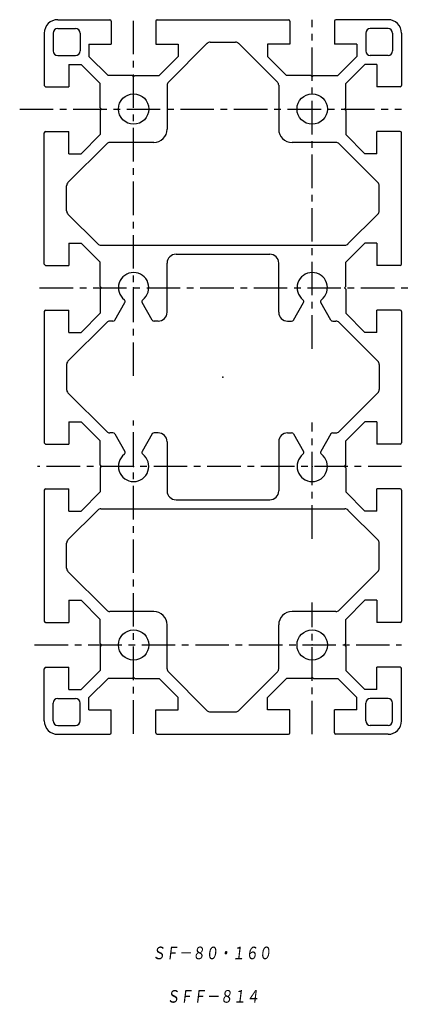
# Model space of a CAD drawing. Extents: x -6 to 81, y -137 to 84.
import ezdxf

# ---------------------------------------------------------------- set-up
doc = ezdxf.new("R2010")
doc.units = 0
doc.linetypes.add('CENTER', pattern=[12, 7.5, -1.5, 1.5, -1.5])
doc.layers.get('0').update_dxf_attribs({"linetype": 'CONTINUOUS'})
doc.styles.get("Standard").update_dxf_attribs({"font": 'txt', "bigfont": 'BIGFONT'})

msp = doc.modelspace()

# ---------------------------------------------------------------- linework, layer by layer
at = {"color": 7, "linetype": 'CONTINUOUS'}
for p, q in [((2.08, 83.67), (13.78, 83.67)), ((2.08, 81.67), (6.08, 81.67)), ((14.08, 83.37), (14.08, 78.17)), ((24.08, 83.37), (24.08, 78.17)), ((24.38, 83.67), (53.78, 83.67)), ((54.08, 83.37), (54.08, 78.17)), ((64.08, 83.37), (64.08, 78.17)), ((76.08, 83.67), (64.38, 83.67)), ((76.08, 81.67), (72.08, 81.67)), ((-0.92, 80.67), (-0.92, 68.97)), ((1.08, 80.67), (1.08, 76.67)), ((7.08, 80.67), (7.08, 76.67)), ((71.08, 80.67), (71.08, 76.67)), ((77.08, 80.67), (77.08, 76.67)), ((79.08, 80.67), (79.08, 68.97)), ((9.08, 78.17), (9.08, 75.44)), ((9.08, 78.17), (14.08, 78.17)), ((24.08, 78.17), (29.08, 78.17)), ((35.55, 78.38), (26.87, 69.7)), ((29.08, 78.17), (29.08, 75.44)), ((36.26, 78.67), (41.9, 78.67)), ((42.6, 78.38), (51.29, 69.7)), ((49.08, 78.17), (49.08, 75.44)), ((54.08, 78.17), (49.08, 78.17)), ((69.08, 78.17), (64.08, 78.17)), ((69.08, 78.17), (69.08, 75.44)), ((2.08, 75.67), (6.08, 75.67)), ((9.08, 75.44), (13.35, 71.17)), ((29.08, 75.44), (24.81, 71.17)), ((49.08, 75.44), (53.35, 71.17)), ((69.08, 75.44), (64.81, 71.17)), ((76.08, 75.67), (72.08, 75.67)), ((4.58, 73.67), (7.31, 73.67)), ((4.58, 73.67), (4.58, 68.67)), ((7.31, 73.67), (11.58, 69.4)), ((70.85, 73.67), (66.58, 69.4)), ((73.58, 73.67), (70.85, 73.67)), ((73.58, 73.67), (73.58, 68.67)), ((18.78, 71.17), (13.35, 71.17)), ((19.08, 70.87), (18.78, 71.17)), ((19.08, 70.87), (19.38, 71.17)), ((19.38, 71.17), (24.81, 71.17)), ((58.78, 71.17), (53.35, 71.17)), ((59.08, 70.87), (58.78, 71.17)), ((59.08, 70.87), (59.38, 71.17)), ((59.38, 71.17), (64.81, 71.17)), ((-0.62, 68.67), (4.58, 68.67)), ((11.58, 63.97), (11.58, 69.4)), ((26.58, 68.99), (26.58, 59.17)), ((51.58, 68.99), (51.58, 59.17)), ((66.58, 63.97), (66.58, 69.4)), ((78.78, 68.67), (73.58, 68.67)), ((11.88, 63.67), (11.58, 63.97)), ((66.28, 63.67), (66.58, 63.97)), ((11.88, 63.67), (11.58, 63.37)), ((11.58, 63.37), (11.58, 57.94)), ((66.28, 63.67), (66.58, 63.37)), ((66.58, 63.37), (66.58, 57.94)), ((-0.92, 28.97), (-0.92, 58.37)), ((-0.62, 58.67), (4.58, 58.67)), ((4.58, 53.67), (4.58, 58.67)), ((7.31, 53.67), (11.58, 57.94)), ((70.85, 53.67), (66.58, 57.94)), ((73.58, 53.67), (73.58, 58.67)), ((78.78, 58.67), (73.58, 58.67)), ((79.08, 28.97), (79.08, 58.37)), ((4.37, 47.2), (13.05, 55.88)), ((23.58, 56.17), (13.76, 56.17)), ((64.4, 56.17), (54.58, 56.17)), ((73.79, 47.2), (65.1, 55.88)), ((4.58, 53.67), (7.31, 53.67)), ((73.58, 53.67), (70.85, 53.67)), ((4.08, 40.85), (4.08, 46.49)), ((74.08, 40.85), (74.08, 46.49)), ((4.37, 40.15), (11.05, 33.46)), ((73.79, 40.15), (67.1, 33.46)), ((4.58, 33.67), (7.31, 33.67)), ((4.58, 33.67), (4.58, 28.67)), ((7.31, 33.67), (11.58, 29.4)), ((11.76, 33.17), (66.4, 33.17)), ((70.85, 33.67), (66.58, 29.4)), ((73.58, 33.67), (70.85, 33.67)), ((73.58, 33.67), (73.58, 28.67)), ((28.58, 31.17), (49.58, 31.17)), ((-0.62, 28.67), (4.58, 28.67)), ((11.58, 23.97), (11.58, 29.4)), ((26.58, 18.17), (26.58, 29.17)), ((51.58, 18.17), (51.58, 29.17)), ((66.58, 23.97), (66.58, 29.4)), ((78.78, 28.67), (73.58, 28.67)), ((11.88, 23.67), (11.58, 23.97)), ((11.88, 23.67), (11.58, 23.37)), ((11.58, 23.37), (11.58, 17.94)), ((66.28, 23.67), (66.58, 23.97)), ((66.28, 23.67), (66.58, 23.37)), ((66.58, 23.37), (66.58, 17.94)), ((14.89, 16.42), (17.14, 20.32)), ((23.26, 16.42), (21.01, 20.32)), ((54.89, 16.42), (57.14, 20.32)), ((63.26, 16.42), (61.01, 20.32)), ((-0.92, 18.37), (-0.92, -11.03)), ((-0.62, 18.67), (4.58, 18.67)), ((4.58, 13.67), (4.58, 18.67)), ((7.31, 13.67), (11.58, 17.94)), ((70.85, 13.67), (66.58, 17.94)), ((78.78, 18.67), (73.58, 18.67)), ((73.58, 13.67), (73.58, 18.67)), ((79.08, 18.37), (79.08, -11.03)), ((4.37, 7.2), (13.05, 15.88)), ((14.46, 16.17), (13.76, 16.17)), ((24.58, 16.17), (23.7, 16.17)), ((53.58, 16.17), (54.46, 16.17)), ((63.7, 16.17), (64.4, 16.17)), ((73.79, 7.2), (65.1, 15.88)), ((4.58, 13.67), (7.31, 13.67)), ((73.58, 13.67), (70.85, 13.67)), ((4.08, 6.49), (4.08, 0.85)), ((74.08, 6.49), (74.08, 0.85)), ((4.37, 0.15), (13.05, -8.54)), ((73.79, 0.15), (65.1, -8.54)), ((4.58, -6.33), (4.58, -11.33)), ((4.58, -6.33), (7.31, -6.33)), ((7.31, -6.33), (11.58, -10.6)), ((70.85, -6.33), (66.58, -10.6)), ((73.58, -6.33), (70.85, -6.33)), ((73.58, -6.33), (73.58, -11.33)), ((11.58, -16.03), (11.58, -10.6)), ((14.46, -8.83), (13.76, -8.83)), ((14.89, -9.08), (17.14, -12.98)), ((23.26, -9.08), (21.01, -12.98)), ((24.58, -8.83), (23.7, -8.83)), ((26.58, -10.83), (26.58, -21.83)), ((51.58, -10.83), (51.58, -21.83)), ((53.58, -8.83), (54.46, -8.83)), ((54.89, -9.08), (57.14, -12.98)), ((63.26, -9.08), (61.01, -12.98)), ((63.7, -8.83), (64.4, -8.83)), ((66.58, -16.03), (66.58, -10.6)), ((-0.62, -11.33), (4.58, -11.33)), ((78.78, -11.33), (73.58, -11.33)), ((11.88, -16.33), (11.58, -16.03)), ((11.88, -16.33), (11.58, -16.63)), ((11.58, -16.63), (11.58, -22.06)), ((66.28, -16.33), (66.58, -16.03)), ((66.28, -16.33), (66.58, -16.63)), ((66.58, -16.63), (66.58, -22.06)), ((-0.92, -21.63), (-0.92, -51.03)), ((-0.62, -21.33), (4.58, -21.33)), ((4.58, -26.33), (4.58, -21.33)), ((78.78, -21.33), (73.58, -21.33)), ((73.58, -26.33), (73.58, -21.33)), ((79.08, -21.63), (79.08, -51.03)), ((7.31, -26.33), (11.58, -22.06)), ((28.58, -23.83), (49.58, -23.83)), ((70.85, -26.33), (66.58, -22.06)), ((4.37, -32.8), (11.05, -26.12)), ((4.58, -26.33), (7.31, -26.33)), ((11.76, -25.83), (66.4, -25.83)), ((73.79, -32.8), (67.1, -26.12)), ((73.58, -26.33), (70.85, -26.33)), ((4.08, -39.15), (4.08, -33.51)), ((74.08, -39.15), (74.08, -33.51)), ((4.37, -39.86), (13.05, -48.54)), ((73.79, -39.86), (65.1, -48.54)), ((4.58, -46.33), (7.31, -46.33)), ((4.58, -46.33), (4.58, -51.33)), ((7.31, -46.33), (11.58, -50.6)), ((70.85, -46.33), (66.58, -50.6)), ((73.58, -46.33), (70.85, -46.33)), ((73.58, -46.33), (73.58, -51.33)), ((11.58, -56.03), (11.58, -50.6)), ((23.58, -48.83), (13.76, -48.83)), ((64.4, -48.83), (54.58, -48.83)), ((66.58, -56.03), (66.58, -50.6)), ((-0.62, -51.33), (4.58, -51.33)), ((26.58, -61.65), (26.58, -51.83)), ((51.58, -61.65), (51.58, -51.83)), ((78.78, -51.33), (73.58, -51.33)), ((11.88, -56.33), (11.58, -56.03)), ((11.88, -56.33), (11.58, -56.63)), ((11.58, -56.63), (11.58, -62.06)), ((66.28, -56.33), (66.58, -56.03)), ((66.28, -56.33), (66.58, -56.63)), ((66.58, -56.63), (66.58, -62.06)), ((-0.92, -73.33), (-0.92, -61.63)), ((-0.62, -61.33), (4.58, -61.33)), ((4.58, -66.33), (4.58, -61.33)), ((78.78, -61.33), (73.58, -61.33)), ((73.58, -66.33), (73.58, -61.33)), ((79.08, -73.33), (79.08, -61.63)), ((7.31, -66.33), (11.58, -62.06)), ((9.08, -68.1), (13.35, -63.83)), ((18.78, -63.83), (13.35, -63.83)), ((19.08, -63.53), (18.78, -63.83)), ((19.08, -63.53), (19.38, -63.83)), ((19.38, -63.83), (24.81, -63.83)), ((29.08, -68.1), (24.81, -63.83)), ((35.55, -71.04), (26.87, -62.36)), ((42.6, -71.04), (51.29, -62.36)), ((49.08, -68.1), (53.35, -63.83)), ((58.78, -63.83), (53.35, -63.83)), ((59.08, -63.53), (58.78, -63.83)), ((59.08, -63.53), (59.38, -63.83)), ((59.38, -63.83), (64.81, -63.83)), ((69.08, -68.1), (64.81, -63.83)), ((70.85, -66.33), (66.58, -62.06)), ((2.08, -68.33), (6.08, -68.33)), ((4.58, -66.33), (7.31, -66.33)), ((9.08, -70.83), (9.08, -68.1)), ((29.08, -70.83), (29.08, -68.1)), ((49.08, -70.83), (49.08, -68.1)), ((69.08, -70.83), (69.08, -68.1)), ((73.58, -66.33), (70.85, -66.33)), ((76.08, -68.33), (72.08, -68.33)), ((1.08, -73.33), (1.08, -69.33)), ((7.08, -73.33), (7.08, -69.33)), ((71.08, -73.33), (71.08, -69.33)), ((77.08, -73.33), (77.08, -69.33)), ((9.08, -70.83), (14.08, -70.83)), ((14.08, -76.03), (14.08, -70.83)), ((24.08, -76.03), (24.08, -70.83)), ((24.08, -70.83), (29.08, -70.83)), ((36.26, -71.33), (41.9, -71.33)), ((54.08, -70.83), (49.08, -70.83)), ((54.08, -76.03), (54.08, -70.83)), ((64.08, -76.03), (64.08, -70.83)), ((69.08, -70.83), (64.08, -70.83)), ((2.08, -74.33), (6.08, -74.33)), ((76.08, -74.33), (72.08, -74.33)), ((2.08, -76.33), (13.78, -76.33)), ((24.38, -76.33), (53.78, -76.33)), ((76.08, -76.33), (64.38, -76.33))]:
    msp.add_line(p, q, dxfattribs=at)
at = {"color": 7, "linetype": 'CENTER'}
for p, q in [((19.08, 3.93), (19.08, 83.67)), ((59.08, 9.98), (59.08, 83.67)), ((-6.44, 63.67), (79.08, 63.67)), ((-1.99, 23.67), (80.61, 23.67)), ((19.08, -76.2), (19.08, -6.06)), ((59.08, -32.56), (59.08, -6.5)), ((79.08, -16.33), (-2.45, -16.33)), ((59.08, -76.33), (59.08, -46.8)), ((-3.09, -56.33), (79.08, -56.33))]:
    msp.add_line(p, q, dxfattribs=at)
at = {"color": 7, "linetype": 'CONTINUOUS'}
for centre in [(19.08, 63.67), (59.08, 63.67), (19.08, -56.33), (59.08, -56.33)]:
    msp.add_circle(centre, 3.4, dxfattribs=at)
for centre, radius, start, end in [((2.08, 80.67), 3, 90, 180), ((2.08, 80.67), 1, 90, 180), ((6.08, 80.67), 1, 360, 90), ((13.78, 83.37), 0.3, 360, 90), ((24.38, 83.37), 0.3, 90, 180), ((53.78, 83.37), 0.3, 360, 90), ((64.38, 83.37), 0.3, 90, 180), ((72.08, 80.67), 1, 90, 180), ((76.08, 80.67), 3, 360, 90), ((76.08, 80.67), 1, 360, 90), ((36.26, 77.67), 1, 90, 135), ((41.9, 77.67), 1, 45, 90), ((2.08, 76.67), 1, 180, 270), ((6.08, 76.67), 1, 270, 360), ((72.08, 76.67), 1, 180, 270), ((76.08, 76.67), 1, 270, 0), ((-0.62, 68.97), 0.3, 180, 270), ((27.58, 68.99), 1, 135, 180), ((50.58, 68.99), 1, 360, 45), ((78.78, 68.97), 0.3, 270, 0), ((-0.62, 58.37), 0.3, 90, 180), ((23.58, 59.17), 3, 270, 0), ((54.58, 59.17), 3, 180, 270), ((78.78, 58.37), 0.3, 360, 90), ((13.76, 55.17), 1, 90, 135), ((64.4, 55.17), 1, 45, 90), ((5.08, 46.49), 1, 135, 180), ((73.08, 46.49), 1, 360, 45), ((5.08, 40.85), 1, 180, 225), ((73.08, 40.85), 1, 315, 360), ((11.76, 34.17), 1, 225, 270), ((66.4, 34.17), 1, 270, 315), ((28.58, 29.17), 2, 90, 180), ((49.58, 29.17), 2, 360, 90), ((-0.62, 28.97), 0.3, 180, 270), ((78.78, 28.97), 0.3, 270, 0), ((19.08, 23.67), 3.4, 307.3659, 232.6341), ((59.08, 23.67), 3.4, 307.3659, 232.6341), ((16.71, 20.57), 0.5, 330, 52.6341), ((21.45, 20.57), 0.5, 127.3659, 210), ((56.71, 20.57), 0.5, 330, 52.6341), ((61.45, 20.57), 0.5, 127.3659, 210), ((-0.62, 18.37), 0.3, 90, 180), ((24.58, 18.17), 2, 270, 0), ((53.58, 18.17), 2, 180, 270), ((78.78, 18.37), 0.3, 360, 90), ((13.76, 15.17), 1, 90, 135), ((14.46, 16.67), 0.5, 270, 330), ((23.7, 16.67), 0.5, 210, 270), ((54.46, 16.67), 0.5, 270, 330), ((63.7, 16.67), 0.5, 210, 270), ((64.4, 15.17), 1, 45, 90), ((5.08, 6.49), 1, 135, 180), ((73.08, 6.49), 1, 360, 45), ((5.08, 0.85), 1, 180, 225), ((73.08, 0.85), 1, 315, 360), ((13.76, -7.83), 1, 225, 270), ((64.4, -7.83), 1, 270, 315), ((14.46, -9.33), 0.5, 30, 90), ((23.7, -9.33), 0.5, 90, 150), ((24.58, -10.83), 2, 360, 90), ((53.58, -10.83), 2, 90, 180), ((54.46, -9.33), 0.5, 30, 90), ((63.7, -9.33), 0.5, 90, 150), ((-0.62, -11.03), 0.3, 180, 270), ((16.71, -13.23), 0.5, 307.3659, 30), ((21.45, -13.23), 0.5, 150, 232.6341), ((56.71, -13.23), 0.5, 307.3659, 30), ((61.45, -13.23), 0.5, 150, 232.6341), ((78.78, -11.03), 0.3, 270, 0), ((19.08, -16.33), 3.4, 127.3659, 52.6341), ((59.08, -16.33), 3.4, 127.3659, 52.6341), ((-0.62, -21.63), 0.3, 90, 180), ((28.58, -21.83), 2, 180, 270), ((49.58, -21.83), 2, 270, 0), ((78.78, -21.63), 0.3, 360, 90), ((11.76, -26.83), 1, 90, 135), ((66.4, -26.83), 1, 45, 90), ((5.08, -33.51), 1, 135, 180), ((73.08, -33.51), 1, 360, 45), ((5.08, -39.15), 1, 180, 225), ((73.08, -39.15), 1, 315, 360), ((13.76, -47.83), 1, 225, 270), ((23.58, -51.83), 3, 360, 90), ((54.58, -51.83), 3, 90, 180), ((64.4, -47.83), 1, 270, 315), ((-0.62, -51.03), 0.3, 180, 270), ((78.78, -51.03), 0.3, 270, 0), ((-0.62, -61.63), 0.3, 90, 180), ((27.58, -61.65), 1, 180, 225), ((50.58, -61.65), 1, 315, 360), ((78.78, -61.63), 0.3, 360, 90), ((2.08, -69.33), 1, 90, 180), ((6.08, -69.33), 1, 360, 90), ((72.08, -69.33), 1, 90, 180), ((76.08, -69.33), 1, 360, 90), ((36.26, -70.33), 1, 225, 270), ((41.9, -70.33), 1, 270, 315), ((2.08, -73.33), 3, 180, 270), ((2.08, -73.33), 1, 180, 270), ((6.08, -73.33), 1, 270, 0), ((72.08, -73.33), 1, 180, 270), ((76.08, -73.33), 3, 270, 0), ((76.08, -73.33), 1, 270, 0), ((13.78, -76.03), 0.3, 270, 0), ((24.38, -76.03), 0.3, 180, 270), ((53.78, -76.03), 0.3, 270, 0), ((64.38, -76.03), 0.3, 180, 270)]:
    msp.add_arc(centre, radius, start, end, dxfattribs=at)
for p in [(19.08, 23.67), (59.08, 23.67), (39.08, 3.67), (39.08, 3.67), (19.08, -16.33), (59.08, -16.33), (59.08, -56.33)]:
    msp.add_point(p, dxfattribs=at)

# ---------------------------------------------------------------- texts
at = {"color": 7, "linetype": 'CONTINUOUS', "oblique": 7}
for s, width, p in [('ＳＦ－８０・１６０', 0.844962, (23.2, -126.99)), ('ＳＦＦ－８１４', 0.84635, (26.4, -136.72))]:
    msp.add_text(s, height=3.2, dxfattribs=dict(at, width=width)).set_placement(p)

doc.saveas('drawing.dxf')
